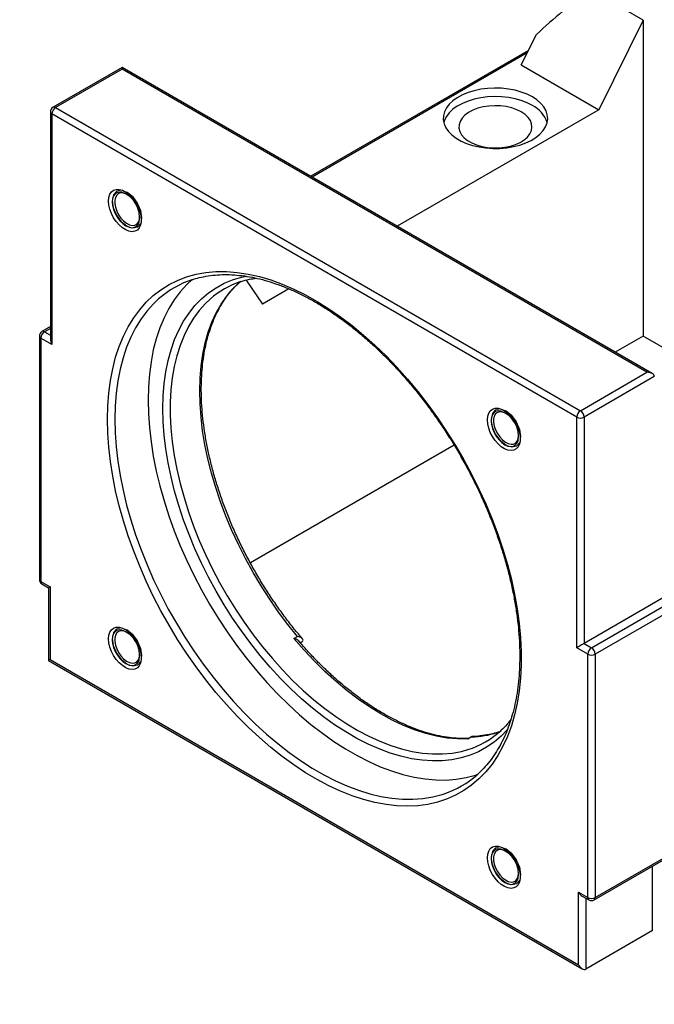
# Model space of a CAD drawing. Header units: millimetres. Extents: x 26 to 277, y 9 to 194.
# Tile 4 of 6: x 174 to 215, y 100 to 163. Entities that reach past the tile are written whole.
import ezdxf

# ---------------------------------------------------------------- set-up
doc = ezdxf.new("R2010")
doc.units = ezdxf.units.MM
doc.layers.add('FORMAT', color=7, linetype='Continuous')
doc.styles.add('SLDTEXTSTYLE0', font='TXT', dxfattribs={"width": 0.75})
doc.styles.add('SLDTEXTSTYLE1', font='TXT', dxfattribs={"width": 0.666667})
doc.styles.add('SLDTEXTSTYLE2', font='TXT', dxfattribs={"width": 0.75, "bigfont": 'bigfont'})
doc.dimstyles.new('SLDDIMSTYLE3', dxfattribs={"dimtxt": 3.5, "dimasz": 2.5, "dimexe": 0, "dimexo": 0.0625, "dimgap": 0.875, "dimtad": 0, "dimtih": 1, "dimtoh": 1, "dimdec": 6, "dimlfac": 3, "dimrnd": 1e-09, "dimzin": 12, "dimdsep": 46, "dimtxsty": 'SLDTEXTSTYLE0', "dimsah": 1, "dimcen": 0, "dimadec": 0, "dimazin": 3, "dimtfac": 1, "dimtofl": 0, "dimtmove": 0, "dimatfit": 3, "dimfxl": 1, "dimfrac": 2, "dimtolj": 1, "dimtzin": 12, "dimarcsym": 0})

# ---------------------------------------------------------------- blocks, each defined once
blk = doc.blocks.new('SW_SYMBOL_HOLE_SPOT')
at = {"layer": 'FORMAT', "color": 0}
for p, q in [((0, 875), (0, 75)), ((1600, 75), (1600, 875)), ((0, 75), (1600, 75))]:
    blk.add_line(p, q, dxfattribs=at)
blk = doc.blocks.new('_D_7')
at = {"layer": 'FORMAT'}
for p, q in [((93.593, 128.655), (101.156, 100.428)), ((101.156, 100.428), (141.86, 100.428))]:
    blk.add_line(p, q, dxfattribs=at)
blk.add_solid([(93.593, 128.655), (93.998, 126.175), (94.481, 126.305)], dxfattribs=at)
at = {"layer": 'FORMAT', "xscale": 0.0044707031, "yscale": 0.0044707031, "zscale": 0.0044707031}
blk.add_blockref('SW_SYMBOL_HOLE_SPOT', (111.061, 100.913), dxfattribs=at)
at = {"layer": 'FORMAT', "char_height": 3.5, "attachment_point": 1}
for s, insert, style in [('4 x', (102.744, 110.603), 'SLDTEXTSTYLE1'), ('%%c', (110.157, 110.549), 'SLDTEXTSTYLE0'), ('14 \\M+18AAE\\M+19153\\M+18AD1\\M+190FA', (116.748, 110.603), 'SLDTEXTSTYLE2'), ('%%c', (120.506, 104.94), 'SLDTEXTSTYLE0'), ('20', (127.097, 104.993), 'SLDTEXTSTYLE0')]:
    blk.add_mtext(s, dxfattribs=dict(at, insert=insert, style=style))

msp = doc.modelspace()

# ---------------------------------------------------------------- linework, layer by layer
at = {"color": 7, "linetype": 'Continuous', "lineweight": 25}
for p, q in [((214.19586585, 162.89842899), (210.75480527, 164.88491098)), ((214.19586585, 162.89842899), (211.36743872, 157.18290871)), ((214.19586585, 162.89842899), (214.19586585, 142.75708896)), ((206.41769126, 160.0403371), (207.38229447, 161.98955092)), ((206.87283677, 160.96006857), (192.98473123, 152.94263589)), ((206.41769126, 160.0403371), (211.36743872, 157.18290871)), ((180.96184713, 159.88329915), (176.55255332, 157.33786801)), ((180.96184713, 159.77058966), (176.71920645, 157.32136533)), ((214.76487435, 140.3692269), (180.96184713, 159.88329915)), ((180.96184713, 159.88329915), (180.96184713, 159.77058966)), ((214.43156811, 140.44893102), (180.96184713, 159.77058966)), ((176.38587311, 157.04918506), (176.38587311, 142.54391096)), ((176.48350418, 156.91311704), (176.48350418, 142.21538242)), ((209.95322516, 137.59145839), (176.48350418, 156.91311704)), ((176.71920645, 157.32136533), (210.18892742, 137.99970668)), ((211.36743872, 157.18290871), (198.50350307, 149.75671672)), ((188.87704238, 146.32184684), (189.91853303, 144.80071901)), ((188.45242611, 146.19565892), (188.4747345, 146.21525742)), ((191.59710175, 145.76973611), (189.91853303, 144.80071901)), ((210.8960342, 122.89376801), (248.37269361, 144.52858297)), ((248.37269361, 143.98426667), (211.13173646, 122.48551972)), ((176.38587311, 143.36031907), (175.84544654, 143.04833745)), ((175.67876633, 142.7596545), (175.67876633, 127.24537907)), ((175.7763974, 142.62358648), (175.7763974, 127.10931105)), ((176.48350418, 142.21538242), (175.7763974, 142.62358648)), ((214.19586585, 142.75708896), (212.4121968, 141.72739874)), ((224.32880268, 136.90746905), (214.19586585, 142.75708896)), ((210.18892742, 137.99970668), (214.43156811, 140.44893102)), ((214.90297263, 140.17675075), (210.42462968, 137.59145839)), ((209.95322516, 122.89372378), (209.95322516, 137.59145839)), ((210.42462968, 137.59145839), (210.42462968, 123.16590405)), ((202.13713525, 135.79573196), (189.14269259, 128.2941999)), ((218.90991106, 128.06435272), (210.42462968, 123.16590405)), ((211.06268732, 106.81862936), (248.30364447, 128.3173763)), ((211.13173646, 106.9712443), (248.37269361, 128.46999124)), ((175.7763974, 127.10931105), (176.36565305, 126.76914101)), ((175.84544654, 126.95669612), (176.26802198, 126.71274851)), ((176.26802198, 126.71274851), (176.26802198, 122.08568391)), ((176.36565305, 126.76914101), (176.36565305, 122.14207641)), ((191.91506982, 123.47562205), (192.15077208, 123.61169007)), ((192.32115229, 123.21306367), (192.44220875, 123.28294808)), ((210.42462968, 123.16590405), (210.8960342, 122.89376801)), ((210.66033194, 122.48551972), (209.95322516, 122.89372378)), ((210.66033194, 106.9712443), (210.66033194, 122.48551972)), ((211.13173646, 122.48551972), (211.13173646, 106.9712443)), ((176.26802198, 122.08568391), (210.30680564, 102.43551237)), ((176.36565305, 122.14207641), (210.07107629, 102.68434974)), ((203.24264316, 117.20848919), (203.0069409, 117.07242118)), ((203.25593054, 117.23282651), (203.02022828, 117.09675849)), ((214.7851215, 104.86139381), (214.7851215, 108.96754487)), ((210.07107629, 107.31141434), (210.66033194, 106.9712443)), ((210.07107629, 102.68434974), (210.07107629, 107.31141434)), ((210.30680564, 107.06257697), (210.72938108, 106.81862936)), ((214.7851215, 104.86139381), (210.54248081, 102.41216947))]:
    msp.add_line(p, q, dxfattribs=at)
at = {"color": 8, "linetype": 'Continuous', "lineweight": 25}
for p, q in [((206.79475358, 160.80228262), (193.08235108, 152.88628115)), ((176.38587311, 143.24760959), (176.01209966, 143.03183477)), ((176.01209966, 143.03183477), (176.38587311, 142.81605995)), ((210.54248081, 106.92652459), (210.54248081, 102.41216947))]:
    msp.add_line(p, q, dxfattribs=at)
at = {"color": 7, "linetype": 'Continuous', "lineweight": 25, "flags": 128}
for points in [[(207.12479804, 157.99931682), (206.78960711, 158.16853705), (206.41833654, 158.31045618), (206.01761168, 158.42254164), (205.59458346, 158.50279328), (205.15680083, 158.549779), (204.71207603, 158.56266034), (204.26834519, 158.54120743), (203.83352669, 158.4858031), (203.41537988, 158.39743604), (203.02136661, 158.27768316), (202.65851804, 158.12868146), (202.33330922, 157.95308987), (202.05154351, 157.75404183), (201.81824902, 157.53508936), (201.6375889, 157.30013968), (201.51278703, 157.05338545), (201.4460705, 156.79923002), (201.43862988, 156.5422088), (201.49059795, 156.28690833), (201.60104732, 156.03788447), (201.76800703, 155.79958104), (201.98849767, 155.57625058), (202.2585846, 155.37187842), (202.57344809, 155.1901116), (202.92746941, 155.03419373), (203.31433103, 154.90690719), (203.72712941, 154.8105234), (204.15849813, 154.74676234), (204.60073943, 154.71676182), (205.04596148, 154.72105719), (205.4862193, 154.75957182), (205.91365647, 154.83161841), (206.32064537, 154.93591128), (206.69992326, 155.07058932), (207.04472193, 155.2332492), (207.34888844, 155.42098826), (207.60699493, 155.63045628), (207.81443547, 155.8579153), (207.9675083, 156.09930631), (208.06348181, 156.35032169), (208.10064337, 156.60648205), (208.07832982, 156.86321621), (207.99693935, 157.11594275), (207.85792437, 157.36015174), (207.66376561, 157.59148528), (207.41792784, 157.80581521), (207.12479804, 157.99931682)], [(207.12479804, 157.45495628), (206.78960711, 157.62417651), (206.41833654, 157.76609564), (206.01761168, 157.8781811), (205.59458346, 157.95843274), (205.15680083, 158.00541846), (204.71207603, 158.0182998), (204.26834519, 157.99684689), (203.83352669, 157.94144256), (203.41537988, 157.85307549), (203.02136661, 157.73332262), (202.65851804, 157.58432091), (202.33330922, 157.40872933), (202.05154351, 157.20968129), (201.81824902, 156.99072882), (201.6375889, 156.75577913), (201.51278703, 156.50902491), (201.46795473, 156.36645636)], [(206.41769126, 157.04675222), (206.13166017, 157.18720582), (205.81030518, 157.29935312), (205.46194922, 157.38028955), (205.09561453, 157.42791891), (204.72078897, 157.44100762), (204.34718034, 157.41921669), (203.98446491, 157.3631105), (203.6420368, 157.27414216), (203.32876473, 157.15461591), (203.05276228, 157.00762742), (202.82117778, 156.8369836), (202.64000913, 156.64710405), (202.5139485, 156.44290655), (202.44626082, 156.2296797), (202.43869914, 156.01294597), (202.49145931, 155.79831865), (202.60317488, 155.59135647), (202.77095246, 155.39741964), (202.99044671, 155.22153103), (203.25597284, 155.06824606), (203.56065387, 154.94153473), (203.8965987, 154.84467879), (204.25510656, 154.78018677), (204.62689227, 154.74972897), (205.00232678, 154.75409423), (205.37168654, 154.7931695), (205.72540531, 154.86594275), (206.05432198, 154.97052918), (206.34991776, 155.10422007), (206.60453689, 155.2635529), (206.81158486, 155.44440101), (206.96569924, 155.64208055), (207.06288855, 155.85147172), (207.10063563, 156.06715139), (207.07796286, 156.28353357), (206.99545745, 156.49501409), (206.85525625, 156.69611571), (206.66099039, 156.88162999), (206.41769126, 157.04675222)], [(180.08869867, 151.36573258), (180.11011716, 151.59659018), (180.17349576, 151.79326718), (180.27623974, 151.94771159), (180.41414274, 152.05360045), (180.58155901, 152.10659866), (180.77163451, 152.10453646), (180.97658751, 152.04749828), (181.18802722, 151.93781927), (181.39729727, 151.7799897), (181.59583013, 151.58047113), (181.77549783, 151.34743187), (181.92894475, 151.09041258), (182.04988877, 150.81993567), (182.13337842, 150.54707448), (182.17599562, 150.28299998), (182.17599562, 150.03852343), (182.13337842, 149.8236537), (182.04988877, 149.64718761), (181.92894475, 149.51634968), (181.77549783, 149.43649645), (181.59583013, 149.4108971), (181.39729727, 149.44059968), (181.18802722, 149.52438817), (180.97658751, 149.65883225), (180.77163451, 149.83842777), (180.58155901, 150.05582207), (180.41414274, 150.30211498), (180.27623974, 150.56722327), (180.17349576, 150.84029336), (180.11011716, 151.11014572), (180.08869867, 151.36573258)], [(181.24425466, 151.79309633), (181.2357487, 151.79748699), (181.05250467, 151.86596012), (180.88165141, 151.87948683), (180.73239965, 151.8373379), (180.61279561, 151.74178559), (180.52928716, 151.59798115), (180.48637626, 151.4136771), (180.48637626, 151.19880934), (180.52928716, 150.96496143), (180.61279561, 150.72474018), (180.73239965, 150.49109597), (180.88165141, 150.27662464), (181.05250467, 150.09288837), (181.2357487, 149.94979245), (181.42150476, 149.85505121), (181.5997587, 149.81377217), (181.76090079, 149.8281807), (181.89624384, 149.89750004), (181.99849145, 150.01799315), (182.06213143, 150.18316422), (182.08282099, 150.34049945)], [(180.01903809, 137.45255944), (180.0401788, 138.30267745), (180.10353322, 139.12566373), (180.20889839, 139.91888201), (180.3559368, 140.67979136), (180.54417745, 141.40595438), (180.77301734, 142.09504493), (181.04172343, 142.74485566), (181.34943498, 143.35330502), (181.69516628, 143.91844397), (182.07780987, 144.4384622), (182.49614, 144.91169392), (182.94881666, 145.33662325), (183.43438977, 145.711889), (183.95130391, 146.03628907), (184.49790323, 146.30878433), (185.07243683, 146.52850189), (185.67306428, 146.69473792), (186.29786161, 146.80695992), (186.94482739, 146.86480841), (187.61188921, 146.86809808), (188.29691025, 146.8168184), (188.9976962, 146.71113363), (189.71200223, 146.55138231), (190.43754018, 146.33807617), (191.17198596, 146.0718985), (191.91298691, 145.75370194), (192.65816937, 145.38450577), (193.40514631, 144.96549264), (194.15152493, 144.49800478), (194.89491436, 143.98353968), (195.63293329, 143.42374534), (196.36321763, 142.82041495), (197.08342806, 142.17548115), (197.79125753, 141.49100986), (198.48443864, 140.76919366), (199.16075093, 140.01234472), (199.81802796, 139.22288748), (200.45416429, 138.4033508), (201.06712216, 137.55635991), (201.6549381, 136.68462796), (202.21572915, 135.79094738), (202.74769894, 134.8781809), (203.24914339, 133.94925239), (203.71845623, 133.00713748), (204.15413411, 132.05485405), (204.55478143, 131.09545255), (204.91911478, 130.13200624), (205.24596711, 129.16760132), (205.5342914, 128.20532708), (205.78316406, 127.24826596), (205.99178788, 126.29948372), (206.15949458, 125.3620196), (206.28574694, 124.43887659), (206.37014053, 123.53301177), (206.41240502, 122.64732692), (206.41240502, 121.78465914), (206.37014053, 120.94777183), (206.28574694, 120.13934578), (206.15949458, 119.36197063), (205.99178788, 118.61813654), (205.78316406, 117.91022625), (205.5342914, 117.24050739), (205.24596711, 116.61112528), (204.91911478, 116.02409603), (204.55478143, 115.48130005), (204.15413411, 114.9844761), (203.71845623, 114.53521565), (203.24914339, 114.13495781), (202.74769894, 113.78498474), (202.21572915, 113.48641749), (201.6549381, 113.24021248), (201.06712216, 113.04715837), (200.45416429, 112.90787358), (199.81802796, 112.82280426), (199.16075093, 112.79222293), (198.48443864, 112.81622755), (197.79125753, 112.89474122), (197.08342806, 113.02751244), (196.36321763, 113.2141159), (195.63293329, 113.45395386), (194.89491436, 113.74625804), (194.15152493, 114.09009211), (193.40514631, 114.48435466), (192.65816937, 114.92778275), (191.91298691, 115.41895594), (191.17198596, 115.95630086), (190.43754018, 116.53809623), (189.71200223, 117.16247839), (188.9976962, 117.82744724), (188.29691025, 118.53087271), (187.61188921, 119.27050149), (186.94482739, 120.04396435), (186.29786161, 120.84878363), (185.67306428, 121.68238127), (185.07243683, 122.542087), (184.49790323, 123.42514692), (183.95130391, 124.32873233), (183.43438977, 125.24994876), (182.94881666, 126.18584529), (182.49614, 127.13342396), (182.07780987, 128.08964939), (181.69516628, 129.05145849), (181.34943498, 130.0157703), (181.04172343, 130.97949585), (180.77301734, 131.93954803), (180.54417745, 132.8928515), (180.3559368, 133.83635254), (180.20889839, 134.76702884), (180.10353322, 135.68189915), (180.0401788, 136.57803288), (180.01903809, 137.45255944)], [(185.41036076, 146.35205839), (185.08759489, 146.04699945), (184.66969252, 145.58250118), (184.28736225, 145.07106875), (183.94185118, 144.51437035), (183.63428628, 143.91422181), (183.36567078, 143.2725807), (183.13688083, 142.59153991), (182.9486627, 141.87332085), (182.80163033, 141.12026622), (182.69626329, 140.3348323), (182.63290528, 139.51958104), (182.61176296, 138.67717161), (182.63290528, 137.81035176), (182.69626329, 136.9219489), (182.80163033, 136.0148608), (182.9486627, 135.09204619), (183.13688083, 134.15651511), (183.36567078, 133.21131907), (183.63428628, 132.25954109), (183.94185118, 131.30428569), (184.28736225, 130.34866869), (184.66969252, 129.39580714), (185.08759489, 128.44880905), (185.53970626, 127.51076336), (186.02455194, 126.58472975), (186.54055046, 125.67372878), (187.08601874, 124.78073192), (187.65917757, 123.90865195), (188.25815744, 123.06033342), (188.88100458, 122.23854336), (189.52568742, 121.44596227), (190.19010311, 120.68517541), (190.87208448, 119.95866429), (191.56940705, 119.26879864), (192.2797963, 118.61782866), (193.00093507, 118.00787768), (193.73047118, 117.44093524), (194.46602502, 116.91885057), (195.20519736, 116.44332662), (195.94557719, 116.01591445), (196.68474954, 115.63800817), (197.42030338, 115.31084045), (198.14983948, 115.03547844), (198.87097826, 114.81282031), (199.5813675, 114.64359232), (200.27869007, 114.52834647), (200.96067144, 114.46745866), (201.62508714, 114.46112749), (202.26976997, 114.50937362), (202.89261712, 114.61203967), (203.49159698, 114.76879077), (203.65919257, 114.8238278)], [(204.25536534, 137.41461288), (204.27678383, 137.64547047), (204.34016242, 137.84214747), (204.4429064, 137.99659188), (204.58080941, 138.10248075), (204.74822568, 138.15547895), (204.93830117, 138.15341675), (205.14325418, 138.09637857), (205.35469389, 137.98669956), (205.56396394, 137.82886999), (205.7624968, 137.62935142), (205.94216449, 137.39631216), (206.09561142, 137.13929288), (206.21655544, 136.86881596), (206.30004508, 136.59595477), (206.34266228, 136.33188028), (206.34266228, 136.08740372), (206.30004508, 135.87253399), (206.21655544, 135.6960679), (206.09561142, 135.56522997), (205.94216449, 135.48537674), (205.7624968, 135.45977739), (205.56396394, 135.48947998), (205.35469389, 135.57326846), (205.14325418, 135.70771255), (204.93830117, 135.88730806), (204.74822568, 136.10470236), (204.58080941, 136.35099528), (204.4429064, 136.61610356), (204.34016242, 136.88917365), (204.27678383, 137.15902602), (204.25536534, 137.41461288)], [(205.41092132, 137.84197662), (205.40241537, 137.84636728), (205.21917134, 137.91484041), (205.04831808, 137.92836712), (204.89906632, 137.8862182), (204.77946228, 137.79066588), (204.69595382, 137.64686144), (204.65304293, 137.46255739), (204.65304293, 137.24768963), (204.69595382, 137.01384172), (204.77946228, 136.77362047), (204.89906632, 136.53997626), (205.04831808, 136.32550493), (205.21917134, 136.14176866), (205.40241537, 135.99867274), (205.58817143, 135.9039315), (205.76642537, 135.86265246), (205.92756746, 135.87706099), (206.0629105, 135.94638033), (206.16515811, 136.06687344), (206.2287981, 136.23204451), (206.24948765, 136.38937974)], [(180.08869867, 123.4589579), (180.11011716, 123.6898155), (180.17349576, 123.88649249), (180.27623974, 124.04093691), (180.41414274, 124.14682577), (180.58155901, 124.19982398), (180.77163451, 124.19776178), (180.97658751, 124.1407236), (181.18802722, 124.03104458), (181.39729727, 123.87321501), (181.59583013, 123.67369644), (181.77549783, 123.44065719), (181.92894475, 123.1836379), (182.04988877, 122.91316098), (182.13337842, 122.64029979), (182.17599562, 122.3762253), (182.17599562, 122.13174874), (182.13337842, 121.91687902), (182.04988877, 121.74041292), (181.92894475, 121.609575), (181.77549783, 121.52972176), (181.59583013, 121.50412241), (181.39729727, 121.533825), (181.18802722, 121.61761349), (180.97658751, 121.75205757), (180.77163451, 121.93165309), (180.58155901, 122.14904738), (180.41414274, 122.3953403), (180.27623974, 122.66044859), (180.17349576, 122.93351867), (180.11011716, 123.20337104), (180.08869867, 123.4589579)], [(181.24425465, 123.88632165), (181.2357487, 123.8907123), (181.05250467, 123.95918543), (180.88165141, 123.97271215), (180.73239965, 123.93056322), (180.61279561, 123.83501091), (180.52928716, 123.69120646), (180.48637626, 123.50690242), (180.48637626, 123.29203465), (180.52928716, 123.05818674), (180.61279561, 122.81796549), (180.73239965, 122.58432129), (180.88165141, 122.36984995), (181.05250467, 122.18611369), (181.2357487, 122.04301777), (181.42150476, 121.94827652), (181.5997587, 121.90699749), (181.76090079, 121.92140602), (181.89624384, 121.99072535), (181.99849145, 122.11121846), (182.06213143, 122.27638953), (182.08282099, 122.43372476)], [(203.0069409, 117.07242118), (202.36008049, 117.07637858), (201.69484985, 117.13735298), (201.0137434, 117.25511572), (200.31931511, 117.42922522), (199.61416892, 117.65902863), (198.90094893, 117.94366423), (198.18232953, 118.28206473), (197.46100536, 118.6729612), (196.73968119, 119.11488789), (196.02106179, 119.60618769), (195.3078418, 120.14501836), (194.60269561, 120.72935942), (193.90826733, 121.35701974), (193.22716087, 122.02564577), (192.56193023, 122.73273033), (191.91506982, 123.47562205)], [(205.03306265, 117.53228392), (205.02202962, 117.52853142), (204.88443239, 117.48379458)], [(204.25536534, 109.50783819), (204.27678383, 109.73869579), (204.34016242, 109.93537278), (204.4429064, 110.0898172), (204.58080941, 110.19570606), (204.74822568, 110.24870427), (204.93830117, 110.24664207), (205.14325418, 110.18960389), (205.35469389, 110.07992487), (205.56396394, 109.9220953), (205.7624968, 109.72257673), (205.94216449, 109.48953748), (206.09561142, 109.23251819), (206.21655544, 108.96204128), (206.30004508, 108.68918009), (206.34266228, 108.42510559), (206.34266228, 108.18062903), (206.30004508, 107.96575931), (206.21655544, 107.78929321), (206.09561142, 107.65845529), (205.94216449, 107.57860205), (205.7624968, 107.55300271), (205.56396394, 107.58270529), (205.35469389, 107.66649378), (205.14325418, 107.80093786), (204.93830117, 107.98053338), (204.74822568, 108.19792767), (204.58080941, 108.44422059), (204.4429064, 108.70932888), (204.34016242, 108.98239896), (204.27678383, 109.25225133), (204.25536534, 109.50783819)], [(205.41092131, 109.93520194), (205.40241537, 109.93959259), (205.21917134, 110.00806572), (205.04831808, 110.02159244), (204.89906632, 109.97944351), (204.77946228, 109.8838912), (204.69595382, 109.74008675), (204.65304293, 109.55578271), (204.65304293, 109.34091494), (204.69595382, 109.10706703), (204.77946228, 108.86684578), (204.89906632, 108.63320158), (205.04831808, 108.41873024), (205.21917134, 108.23499398), (205.40241537, 108.09189806), (205.58817143, 107.99715681), (205.76642537, 107.95587778), (205.92756746, 107.97028631), (206.0629105, 108.03960564), (206.16515811, 108.16009875), (206.2287981, 108.32526983), (206.24948765, 108.48260504)]]:
    msp.add_lwpolyline(points, dxfattribs=at)
at = {"color": 8, "linetype": 'Continuous', "lineweight": 25, "flags": 128}
for points in [[(180.95059766, 151.92059866), (180.82239416, 151.93709543), (180.65560415, 151.9123608), (180.51631636, 151.83192553), (180.41151525, 151.69982297), (180.34645599, 151.52267731), (180.32440093, 151.30937137)], [(180.32440093, 151.30937137), (180.34645599, 151.07060119), (180.41151525, 150.81833971), (180.51631636, 150.56523637), (180.65560415, 150.32398284), (180.82239416, 150.10667656), (181.00832283, 149.92421419), (181.20406693, 149.78574516), (181.39981103, 149.69821287), (181.58573971, 149.66600656), (181.75252972, 149.69074119), (181.89181751, 149.77117646), (181.99661862, 149.90327901), (182.05076802, 150.0372838)], [(205.52312877, 117.65778695), (205.13018569, 117.25445244), (204.68128999, 116.8747545), (204.20040948, 116.54535142), (203.68923326, 116.26740026), (203.14955685, 116.04187732), (202.58327591, 115.86957477), (201.9923795, 115.75109782), (201.37894316, 115.68686263), (200.74512163, 115.67709482), (200.09314122, 115.72182871), (199.42529203, 115.82090716), (198.74391991, 115.97398217), (198.0514182, 116.18051604), (197.35021935, 116.43978332), (196.64278633, 116.75087332), (195.93160404, 117.11269333), (195.21917052, 117.52397245), (194.50798822, 117.98326604), (193.8005552, 118.48896081), (193.09935635, 119.03928049), (192.40685464, 119.63229207), (191.72548252, 120.26591258), (191.05763334, 120.93791638), (190.40565292, 121.64594306), (189.77183139, 122.38750563), (189.15839506, 123.15999933), (188.56749865, 123.96071076), (188.0012177, 124.78682738), (187.4615413, 125.63544742), (186.95036508, 126.50359009), (186.46948456, 127.38820598), (186.02058886, 128.28618787), (185.60525474, 129.19438156), (185.22494107, 130.10959698), (184.88098372, 131.0286194), (184.57459086, 131.94822073), (184.30683869, 132.86517083), (184.07866771, 133.77624888), (183.89087938, 134.67825469), (183.74413331, 135.56801993), (183.63894495, 136.44241926), (183.57568377, 137.29838133), (183.554572, 138.13289953), (183.57568377, 138.9430426), (183.63894495, 139.72596487), (183.74413331, 140.47891631), (183.89087938, 141.19925213), (184.07866771, 141.88444215), (184.30683869, 142.5320796), (184.57459086, 143.13988962), (184.88098372, 143.70573728), (185.22494107, 144.227635), (185.60525474, 144.70374961), (186.02058886, 145.13240872), (186.46948456, 145.51210667), (186.95036508, 145.84150974), (187.4615413, 146.1194609), (188.0012177, 146.34498384), (188.56749865, 146.51728639), (188.8659124, 146.5844665)], [(192.15077208, 123.61169007), (191.53455161, 124.3749397), (190.94070409, 125.16739145), (190.37138562, 125.98616817), (189.82866323, 126.82829712), (189.31450737, 127.69072078), (188.8307848, 128.57030794), (188.37925176, 129.46386509), (187.96154765, 130.36814798), (187.57918901, 131.27987343), (187.23356409, 132.19573123), (186.92592774, 133.11239619), (186.6573969, 134.02654015), (186.42894652, 134.93484414), (186.24140605, 135.83401036), (186.09545638, 136.72077422), (185.99162741, 137.59191614), (185.93029613, 138.44427325), (185.91168519, 139.27475091), (185.93586218, 140.0803339), (186.00273931, 140.85809737), (186.11207377, 141.60521751), (186.26346861, 142.31898174), (186.45637415, 142.9967986), (186.69009001, 143.63620712), (186.96376763, 144.23488582), (187.27641338, 144.79066107), (187.62689213, 145.301515), (188.01393139, 145.76559287), (188.43612595, 146.18120973), (188.45242611, 146.19565892)], [(183.28913426, 145.12752897), (182.96627455, 144.82238728), (182.54837217, 144.35788901), (182.16604191, 143.84645658), (181.82053084, 143.28975818), (181.51296594, 142.68960964), (181.24435043, 142.04796853), (181.01556048, 141.36692774), (180.82734236, 140.64870868), (180.68030998, 139.89565405), (180.57494295, 139.11022014), (180.51158494, 138.29496887), (180.49044261, 137.45255944)], [(186.57437928, 145.11378911), (186.27673282, 144.83274302), (185.8795278, 144.38928797), (185.51787518, 143.89908227), (185.1930696, 143.36388071), (184.90627378, 142.78559919), (184.65851437, 142.16630781), (184.45067828, 141.50822346), (184.28350951, 140.81370191), (184.15760649, 140.08522938), (184.07341992, 139.32541361), (184.03125115, 138.53697453), (184.03125115, 137.72273456), (184.07341992, 136.88560847), (184.15760649, 136.02859295), (184.28350951, 135.15475588), (184.45067828, 134.26722539), (184.65851437, 133.3691786), (184.90627378, 132.46383029), (185.1930696, 131.55442136), (185.51787518, 130.64420726), (185.8795278, 129.73644634), (186.27673282, 128.83438812), (186.70806837, 127.94126175), (187.17199038, 127.0602644), (187.66683812, 126.19454979), (188.19084016, 125.34721696), (188.74212072, 124.52129915), (189.31870635, 123.71975293), (189.91853303, 122.94544763), (190.53945353, 122.20115505), (191.17924512, 121.48953957), (191.83561751, 120.81314859), (192.50622106, 120.17440341), (193.18865518, 119.57559058), (193.88047694, 119.01885369), (194.57920978, 118.50618571), (195.28235244, 118.03942187), (195.98738784, 117.62023305), (196.69179214, 117.25011984), (197.39304375, 116.93040716), (198.08863237, 116.66223948), (198.77606798, 116.44657679), (199.45288974, 116.28419109), (200.1166748, 116.17566369), (200.76504698, 116.12138309), (201.39568528, 116.12154359), (202.00633218, 116.17614463), (202.59480171, 116.28499073), (203.00787437, 116.39808007)], [(180.49044261, 137.45255944), (180.51158494, 136.58573959), (180.57494295, 135.69733673), (180.68030998, 134.79024863), (180.82734236, 133.86743402), (181.01556048, 132.93190295), (181.24435043, 131.9867069), (181.51296594, 131.03492893), (181.82053084, 130.07967352), (182.16604191, 129.12405652), (182.54837217, 128.17119497), (182.96627455, 127.22419689), (183.41838592, 126.28615119), (183.9032316, 125.36011759), (184.41923012, 124.44911661), (184.9646984, 123.55611975), (185.53785723, 122.68403978), (186.13683709, 121.83572125), (186.75968424, 121.01393119), (187.40436707, 120.22135011), (188.06878277, 119.46056324), (188.75076414, 118.73405212), (189.44808671, 118.04418647), (190.15847595, 117.39321649), (190.87961473, 116.78326552), (191.60915083, 116.21632307), (192.34470467, 115.69423841), (193.08387702, 115.21871446), (193.82425685, 114.79130228), (194.56342919, 114.413396), (195.29898303, 114.08622828), (196.02851914, 113.81086627), (196.74965791, 113.58820814), (197.46004716, 113.41898016), (198.15736973, 113.3037343), (198.8393511, 113.24284649), (199.50376679, 113.23651532), (200.14844963, 113.28476145), (200.77129677, 113.3874275), (201.37027664, 113.54417861), (201.49524754, 113.5847295)], [(205.11726432, 137.96947895), (204.98906082, 137.98597572), (204.82227082, 137.96124109), (204.68298302, 137.88080582), (204.57818192, 137.74870326), (204.51312266, 137.5715576), (204.4910676, 137.35825166)], [(204.4910676, 137.35825166), (204.51312266, 137.11948148), (204.57818192, 136.86722), (204.68298302, 136.61411666), (204.82227082, 136.37286313), (204.98906082, 136.15555685), (205.1749895, 135.97309449), (205.3707336, 135.83462545), (205.5664777, 135.74709316), (205.75240638, 135.71488685), (205.91919638, 135.73962148), (206.05848418, 135.82005675), (206.16328528, 135.9521593), (206.21743469, 136.08616409)], [(180.95059766, 124.01382398), (180.82239416, 124.03032074), (180.65560415, 124.00558611), (180.51631636, 123.92515084), (180.41151525, 123.79304829), (180.34645599, 123.61590263), (180.32440093, 123.40259668)], [(180.32440093, 123.40259668), (180.34645599, 123.1638265), (180.41151525, 122.91156502), (180.51631636, 122.65846168), (180.65560415, 122.41720815), (180.82239416, 122.19990188), (181.00832283, 122.01743951), (181.20406693, 121.87897047), (181.39981103, 121.79143818), (181.58573971, 121.75923187), (181.75252972, 121.7839665), (181.89181751, 121.86440177), (181.99661862, 121.99650432), (182.05076802, 122.13050911)], [(205.11726432, 110.06270427), (204.98906082, 110.07920103), (204.82227082, 110.0544664), (204.68298302, 109.97403113), (204.57818192, 109.84192858), (204.51312266, 109.66478292), (204.4910676, 109.45147697)], [(204.4910676, 109.45147697), (204.51312266, 109.21270679), (204.57818192, 108.96044531), (204.68298302, 108.70734198), (204.82227082, 108.46608844), (204.98906082, 108.24878217), (205.1749895, 108.0663198), (205.3707336, 107.92785076), (205.5664777, 107.84031847), (205.75240638, 107.80811216), (205.91919638, 107.83284679), (206.05848418, 107.91328206), (206.16328528, 108.04538462), (206.21743469, 108.1793894)]]:
    msp.add_lwpolyline(points, dxfattribs=at)
at = {"color": 7, "linetype": 'Continuous', "lineweight": 18, "flags": 128}
for points in [[(180.33953621, 151.39101218), (180.41130328, 151.76621745), (180.61567859, 152.00144064), (180.92154785, 152.06087113), (181.28234525, 151.93546119), (181.64314265, 151.64430332), (181.94901192, 151.23172369), (182.15338723, 150.76053379), (182.22515429, 150.30246803), (182.15338723, 149.92726275), (181.94901192, 149.69203957), (181.64314265, 149.63260907), (181.28234525, 149.75801902), (180.92154785, 150.04917688), (180.61567859, 150.46175652), (180.41130328, 150.93294641), (180.33953621, 151.39101218)], [(205.44901192, 137.98434148), (205.80980932, 137.69318361), (206.11567859, 137.28060398), (206.3200539, 136.80941408), (206.39182096, 136.35134832), (206.3200539, 135.97614304), (206.11567859, 135.74091986), (205.80980932, 135.68148936), (205.44901192, 135.80689931), (205.08821452, 136.09805717), (204.78234525, 136.51063681), (204.57796994, 136.9818267), (204.50620288, 137.43989247), (204.57796994, 137.81509774), (204.78234525, 138.05032093), (205.08821452, 138.10975142), (205.44901192, 137.98434148)], [(181.28234525, 121.85124434), (180.92154785, 122.1424022), (180.61567859, 122.55498183), (180.41130328, 123.02617173), (180.33953621, 123.48423749), (180.41130328, 123.85944277), (180.61567859, 124.09466595), (180.92154785, 124.15409645), (181.28234525, 124.0286865), (181.64314265, 123.73752864), (181.94901192, 123.324949), (182.15338723, 122.85375911), (182.22515429, 122.39569334), (182.15338723, 122.02048807), (181.94901192, 121.78526488), (181.64314265, 121.72583439), (181.28234525, 121.85124434)], [(206.39182096, 108.44457363), (206.3200539, 108.06936836), (206.11567859, 107.83414517), (205.80980932, 107.77471468), (205.44901192, 107.90012463), (205.08821452, 108.19128249), (204.78234525, 108.60386212), (204.57796994, 109.07505202), (204.50620288, 109.53311778), (204.57796994, 109.90832306), (204.78234525, 110.14354624), (205.08821452, 110.20297674), (205.44901192, 110.07756679), (205.80980932, 109.78640893), (206.11567859, 109.37382929), (206.3200539, 108.9026394), (206.39182096, 108.44457363)]]:
    msp.add_lwpolyline(points, dxfattribs=at)
at = {"color": 7, "linetype": 'Continuous', "lineweight": 25}
for centre, radius, start, end in [((176.71920645, 157.04918506), 0.33333333, 119.9973117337, 180), ((176.99524289, 156.88983009), 0.51226827, 122.60547834, 177.3945215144), ((206.29079787, 155.78004212), 1.87106754, 18.2649493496, 63.5296307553), ((180.3779262, 150.32306386), 1.69707691, 350.3054585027, 70.2786659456), ((187.3737927, 140.50153925), 6.17124099, 108.0317473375, 131.4438741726), ((190.28321972, 140.90516164), 5.60963836, 108.4077768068, 131.38801911), ((176.01209966, 142.7596545), 0.33333333, 119.9973117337, 180), ((176.2881361, 142.60029953), 0.51226827, 122.60547834, 177.3945215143), ((204.54459286, 136.37194415), 1.69707691, 350.3054585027, 70.2786659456), ((210.46496386, 137.56817144), 0.51226827, 122.60547834, 177.3945215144), ((210.18892742, 138.04636209), 0.51234064, 242.6096722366, 297.3903277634), ((209.91289098, 137.56817144), 0.51226827, 2.6054784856, 57.39452166), ((176.01209966, 127.24537907), 0.33333333, 180, 240.0026882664), ((180.3779262, 122.41628918), 1.69707691, 350.3054585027, 70.2786659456), ((192.38227096, 123.38545327), 0.1187428, 300.3160787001, 329.5213350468), ((211.17207064, 122.46223277), 0.51226827, 122.60547834, 177.3945215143), ((210.8960342, 122.94042342), 0.51234064, 242.6096722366, 297.3903277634), ((210.61999776, 122.46223277), 0.51226827, 2.6054784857, 57.39452166), ((201.33534883, 121.76006559), 5.61678114, 287.3238908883, 312.4770075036), ((199.53555055, 119.43414934), 6.16896465, 288.5220942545, 311.2541714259), ((204.54459286, 108.46516947), 1.69707691, 350.3054585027, 70.2786659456), ((210.8960342, 107.42614799), 0.51234064, 242.6096722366, 297.3903277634), ((210.8960342, 107.10731231), 0.33333333, 240.0026882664, 299.9973117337)]:
    msp.add_arc(centre, radius, start, end, dxfattribs=at)
at = {"color": 8, "linetype": 'Continuous', "lineweight": 25}
for centre, radius, start, end in [((176.55269213, 157.06582052), 0.16764643, 185.6947992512, 245.6253417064), ((176.62156643, 157.18507155), 0.16765908, 54.3824225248, 114.3071190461), ((175.84558535, 142.77628996), 0.16764643, 185.6947992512, 245.6253417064), ((175.91445965, 142.89554099), 0.16765908, 54.3824225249, 114.3071190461), ((175.84558535, 127.26201453), 0.16764643, 185.6947992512, 245.6253417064), ((175.93495926, 127.08912304), 0.15984185, 172.7441704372, 235.9436491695), ((203.02865009, 123.51771541), 6.31285423, 271.942583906, 287.0957135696), ((210.81889379, 106.95105629), 0.15984185, 172.7441704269, 235.9436491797), ((210.97317461, 106.95105629), 0.15984185, 304.0563508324, 7.2558295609)]:
    msp.add_arc(centre, radius, start, end, dxfattribs=at)
at = {"color": 7, "linetype": 'Continuous', "lineweight": 25}
for centre, major_axis, ratio, start_param, end_param in [((228.13023016, 99.2002513), (34.37494241, 77.90077523), 0.6370499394, 0.8977388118, 0.9566268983), ((176.71920645, 142.35145044), (-0.23571184, 0.40824276), 0.5773346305, 0.7853575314, 1.5707556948), ((214.43156811, 140.17675075), (0.47140452, 0), 0.5773815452, 0, 1.5707963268), ((176.60135532, 126.90520903), (0.33333333, 0.19246052), 0.0000703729, 2.3561538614, 3.1416332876), ((210.18892742, 123.0297918), (0.33333333, 0.19246052), 0.0000703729, 0.7853575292, 2.356153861), ((176.60135532, 122.27814443), (0.33333333, 0.19246052), 0.0000703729, 2.3561538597, 3.1416332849), ((210.30677855, 107.44748236), (-0.23571184, 0.40824276), 0.5773346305, 1.5707556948, 2.3562351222), ((210.30677855, 102.82041776), (-0.23571184, 0.40824276), 0.5773346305, 1.5707556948, 3.1415520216)]:
    msp.add_ellipse(centre, major_axis=major_axis, ratio=ratio, start_param=start_param, end_param=end_param, dxfattribs=at)
for points, knots in [([(185.42339741, 146.34745), (185.57247695, 146.39420458), (185.90302906, 146.49787291), (186.44281615, 146.60091361), (187.03488163, 146.66718829), (187.64610769, 146.68353252), (188.27384249, 146.65177081), (188.9165784, 146.57163181), (189.57250374, 146.44351767), (190.23985444, 146.26776097), (190.91679556, 146.04483308), (191.60144134, 145.77530429), (192.2918496, 145.45987006), (192.98602721, 145.09935808), (193.68193933, 144.69473617), (194.37752812, 144.24711084), (195.07072754, 143.75772303), (195.75947424, 143.22794328), (196.44171018, 142.65927236), (197.11539226, 142.05333621), (197.77850093, 141.41188007), (198.42904815, 140.73676226), (199.06508461, 140.02994747), (199.6847064, 139.29349992), (200.2860612, 138.52957639), (200.86735414, 137.7404191), (201.42685321, 136.92834847), (201.9628945, 136.0957559), (202.47388714, 135.24509635), (202.95831731, 134.37888222), (203.4147528, 133.4996763), (203.84184848, 132.61008253), (204.23835102, 131.71273687), (204.60310275, 130.81029906), (204.9350446, 129.90544637), (205.23321971, 129.00086556), (205.49677684, 128.09924478), (205.72497362, 127.20326515), (205.91717955, 126.31559225), (206.07287872, 125.43886722), (206.19167218, 124.57569754), (206.27327991, 123.72864737), (206.31754204, 122.90022733), (206.3244193, 122.09288373), (206.2939922, 121.30898719), (206.22645914, 120.55082731), (206.12213376, 119.82060238), (205.98143967, 119.12040023), (205.80489679, 118.45218415), (205.59311317, 117.81776969), (205.34673786, 117.21887106), (205.06655087, 116.65692791), (204.75302886, 116.13376998), (204.4078827, 115.64919233), (204.02824831, 115.21015283), (203.74666362, 114.91875393), (203.58367015, 114.78715618), (203.56670864, 114.77346179)], [0, 0, 0, 0, 0.01544622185, 0.03424870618, 0.05299816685, 0.07169191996, 0.09033326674, 0.10892925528, 0.12748859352, 0.14602011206, 0.16453183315, 0.18303053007, 0.20152161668, 0.22000922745, 0.2384961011, 0.25698402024, 0.27547460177, 0.29396885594, 0.31246733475, 0.33097025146, 0.3494775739, 0.36798909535, 0.38650448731, 0.40502333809, 0.42354518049, 0.44206951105, 0.4605958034, 0.47912351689, 0.49765210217, 0.5161810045, 0.53470958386, 0.55323717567, 0.57176321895, 0.59028715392, 0.60880842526, 0.62732648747, 0.64584081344, 0.66435090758, 0.68285632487, 0.70135669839, 0.71985177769, 0.73834148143, 0.75682596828, 0.77530573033, 0.79378171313, 0.81225546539, 0.83072882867, 0.84920439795, 0.86768626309, 0.88617981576, 0.90469184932, 0.92323048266, 0.94180477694, 0.96042389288, 0.97909566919, 0.99782464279, 1, 1, 1, 1]), ([(188.4730388, 146.20653873), (188.49840225, 146.2161313), (188.69189775, 146.28931214), (189.03650854, 146.3746451), (189.36683838, 146.42549407), (189.51175757, 146.44780205)], [0, 0, 0, 0, 0.0780631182, 0.595536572, 1, 1, 1, 1]), ([(192.46002499, 123.45757894), (192.28589005, 123.6640132), (191.91463398, 124.10413151), (191.36861102, 124.81151868), (190.81937831, 125.5694363), (190.2928354, 126.3503107), (189.79015674, 127.15068738), (189.31313146, 127.96821458), (188.86327551, 128.8001651), (188.44206172, 129.6438449), (188.05085092, 130.49649598), (187.69090312, 131.35533699), (187.3633699, 132.21756228), (187.06929149, 133.08035268), (186.80959242, 133.94088433), (186.58507768, 134.79633844), (186.39642913, 135.64391113), (186.24420218, 136.48082372), (186.12882283, 137.30433345), (186.05058539, 138.11174478), (186.0096508, 138.90042138), (186.00604619, 139.66779895), (186.0396659, 140.41139885), (186.11027394, 141.12883241), (186.21750702, 141.81781811), (186.36088395, 142.47619964), (186.53981689, 143.10197555), (186.75364992, 143.69327985), (187.00161562, 144.24848701), (187.28311274, 144.76581359), (187.59679065, 145.24476791), (187.94407905, 145.68061141), (188.24267136, 146.00524566), (188.43537101, 146.16833181), (188.49161379, 146.21593137)], [0, 0, 0, 0, 0.0282241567, 0.0601739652, 0.0921284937, 0.1240866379, 0.1560472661, 0.1880092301, 0.2199713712, 0.2519321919, 0.2838904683, 0.3158450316, 0.3477947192, 0.3797383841, 0.4116749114, 0.4436032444, 0.4755224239, 0.5074316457, 0.5393303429, 0.5712183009, 0.6030958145, 0.634963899, 0.6668245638, 0.6986811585, 0.730537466, 0.7623994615, 0.7942762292, 0.8261797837, 0.8581252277, 0.8901304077, 0.9222147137, 0.9543966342, 0.9866898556, 1, 1, 1, 1]), ([(192.21807505, 123.3198339), (192.20758222, 123.33229414), (192.17073558, 123.37604955), (192.06302942, 123.43010747), (191.96493823, 123.46321043), (191.9157312, 123.47545744), (191.91506982, 123.47562205)], [0, 0, 0, 0, 0.1730233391, 0.6075892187, 0.9947256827, 1, 1, 1, 1]), ([(192.48460566, 123.32522485), (192.50210052, 123.35391598), (192.50116074, 123.38587203), (192.4717943, 123.44645406), (192.44441482, 123.47463736), (192.37639781, 123.52468233), (192.33658165, 123.54618192), (192.24804488, 123.58381682), (192.20032978, 123.59938755), (192.15077208, 123.61169007)], [0, 0, 0, 0, 0.25, 0.25, 0.5, 0.5, 0.75, 0.75, 1, 1, 1, 1]), ([(203.0279752, 117.10039513), (202.97339383, 117.09869677), (202.72595138, 117.09099734), (202.27274151, 117.11091841), (201.66329125, 117.17983053), (201.03966686, 117.298219), (200.40463238, 117.46381494), (199.75988597, 117.67664177), (199.10744937, 117.93597099), (198.44933837, 118.2411112), (197.78764781, 118.59117835), (197.1245132, 118.9851473), (196.46209504, 119.42183371), (195.8025657, 119.89991747), (195.1480729, 120.41789675), (194.50083809, 120.9742685), (193.86275745, 121.56686492), (193.23684037, 122.19536088), (192.68875474, 122.78046171), (192.35757806, 123.16892418), (192.2242829, 123.32527627)], [0, 0, 0, 0, 0.0168077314, 0.0761971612, 0.1354568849, 0.19457694, 0.2535916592, 0.3125323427, 0.3714252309, 0.43029104, 0.4891453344, 0.5479977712, 0.6068552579, 0.6657234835, 0.7246058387, 0.7835040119, 0.8424184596, 0.9013487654, 0.9602939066, 1, 1, 1, 1]), ([(205.7506721, 118.3129756), (205.67327534, 118.21485865), (205.4802715, 117.97018501), (205.25662275, 117.73287438), (205.10413206, 117.60474867), (205.08848819, 117.59160437)], [0, 0, 0, 0, 0.3753122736, 0.9359138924, 1, 1, 1, 1]), ([(204.93309117, 117.50848192), (204.78815418, 117.46511355), (204.46951378, 117.36976927), (203.948035, 117.28396174), (203.53564212, 117.23778435), (203.30136959, 117.23838888), (203.26366146, 117.23848619)], [0, 0, 0, 0, 0.2760840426, 0.6069639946, 0.9367375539, 1, 1, 1, 1]), ([(203.02105934, 117.09504145), (203.01553462, 117.09015075), (203.00992444, 117.08518439), (203.00698567, 117.0726127), (203.0069409, 117.07242118)], [0, 0, 0, 0, 0.9847656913, 1, 1, 1, 1]), ([(203.24264316, 117.20848919), (203.24268812, 117.2086801), (203.24603306, 117.22288395), (203.25021609, 117.23960027), (203.26147324, 117.23269314), (203.26294232, 117.23179174)], [0, 0, 0, 0, 0.0117072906, 0.871025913, 1, 1, 1, 1])]:
    msp.add_open_spline(points, degree=3, knots=knots, dxfattribs=at)

# ---------------------------------------------------------------- dimensions: what is measured, and where the dimension line sits
at = {"layer": 'FORMAT'}
dim = msp.add_diameter_dim_2p(p1=(91.86732833, 135.09446132), p2=(93.59278863, 128.65495581), text='4 x <> 完全貫穿\\P{\\fGDT;v}%%c 20 \\P', dimstyle='SLDDIMSTYLE3', dxfattribs=at)
dim.commit()
dim.dimension.update_dxf_attribs({"geometry": '_D_7', "text_midpoint": (122.30205451, 106.03750625), "dimtype": 163})

doc.saveas('drawing.dxf')
